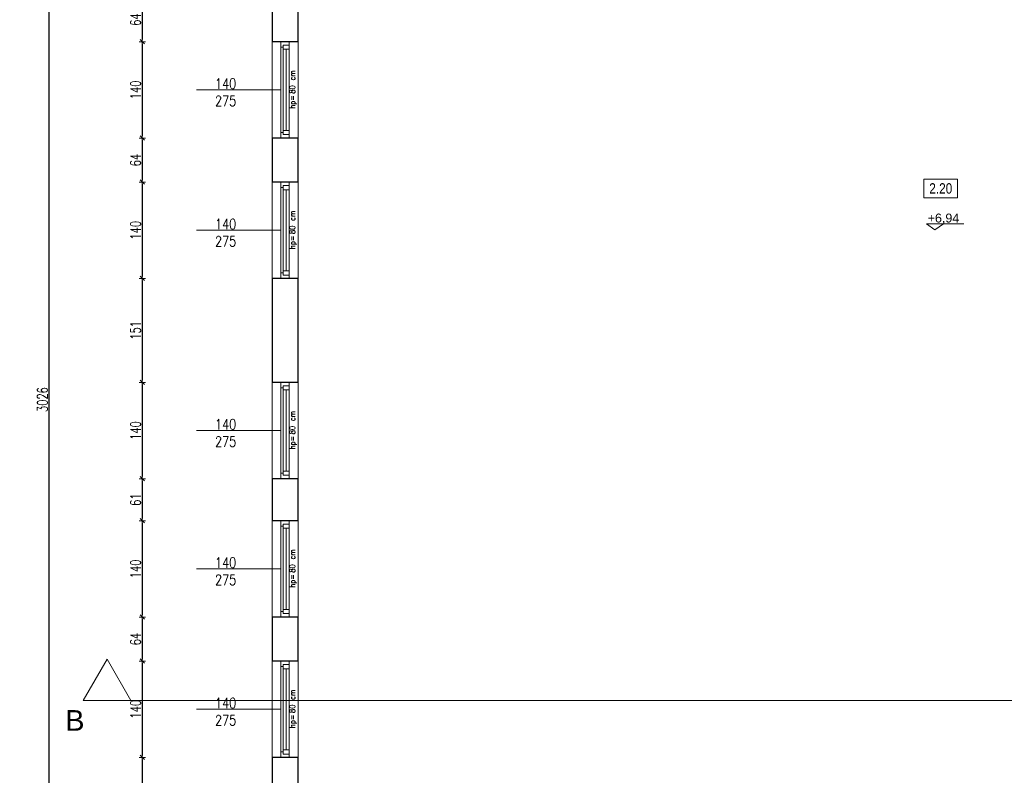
# Model space of a CAD drawing. Header units: millimetres. Extents: x 0 to 111311, y -48878 to -25280.
# Tile 29 of 244: x 65558 to 66989, y -36801 to -35703. Entities that reach past the tile are written whole.
import ezdxf

# ---------------------------------------------------------------- set-up
doc = ezdxf.new("R2010")
doc.units = ezdxf.units.MM
doc.layers.get('Defpoints').update_dxf_attribs({"color": 30})
for name, color, linetype, lineweight in [('J opisy', 7, 'Continuous', 9), ('J stolarka_okna', 144, 'Continuous', 0), ('J wymiary', 1, 'Continuous', 9), ('OPIS', 7, 'Continuous', 5), ('sciany', 252, 'Continuous', 30)]:
    doc.layers.add(name, color=color, linetype=linetype, lineweight=lineweight)
doc.styles.add('ADESK2', font='simplex', dxfattribs={"width": 0.7})
doc.styles.add('MtXpl_simplex_shx', font='simplex.shx')
doc.styles.get("Standard").update_dxf_attribs({"font": 'arial.ttf'})
doc.dimstyles.new('1-100', dxfattribs={"dimscale": 1.5, "dimtxt": 10, "dimasz": 2, "dimexe": 1, "dimexo": 1, "dimgap": 1.5, "dimtad": 1, "dimdec": 0, "dimrnd": 0.5, "dimdsep": 46, "dimtxsty": 'ADESK2', "dimblk": 'wymiar', "dimcen": -1, "dimdle": 5, "dimse1": 1, "dimse2": 1, "dimclrd": 256, "dimclre": 256, "dimclrt": 256, "dimadec": 0, "dimazin": 0, "dimtfac": 1, "dimtdec": 0, "dimtix": 1, "dimtmove": 0, "dimatfit": 3, "dimfxl": 20, "dimfxlon": 1, "dimtolj": 1, "dimtzin": 0, "dimarcsym": 0})

# ---------------------------------------------------------------- blocks, each defined once
blk = doc.blocks.new('wymiar')
for p, q in [((1.5, 0), (-1.5, 0)), ((1.06, 1.06), (-1.06, -1.06)), ((0, 1.5), (0, -1.5))]:
    blk.add_line(p, q)
blk = doc.blocks.new('*D1653')
at = {"layer": 'Defpoints', "color": 0, "ltscale": 4}
for p in [(105899.3, -35265.3), (0, -38165.8), (106170.1, -38165.8)]:
    blk.add_point(p, dxfattribs=at)
at = {"layer": 'J wymiary', "lineweight": -2}
blk.add_line((106170.1, -35268.3), (106170.1, -38162.8), dxfattribs=at)
at = {"layer": 'J wymiary', "lineweight": -2, "ltscale": 4, "xscale": 3, "yscale": 3, "zscale": 3}
for p, rotation in [((106170.1, -35265.3), 90), ((106170.1, -38165.8), 270)]:
    blk.add_blockref('wymiar', p, dxfattribs=dict(at, rotation=rotation))
at = {"layer": 'J wymiary', "ltscale": 4, "insert": (106160.3, -36715.5), "char_height": 15, "attachment_point": 5, "rotation": 90, "style": 'ADESK2'}
blk.add_mtext('\\A1;2901', dxfattribs=at)
blk = doc.blocks.new('*D2202')
at = {"layer": 'Defpoints', "color": 0, "ltscale": 4}
for p in [(71294.8, -34398), (65924.6, -34741.8), (71294.8, -37775)]:
    blk.add_point(p, dxfattribs=at)
at = {"layer": 'J wymiary', "lineweight": -2}
blk.add_line((65927.6, -34398), (71291.8, -34398), dxfattribs=at)
at = {"layer": 'J wymiary', "lineweight": -2, "ltscale": 4, "xscale": 3, "yscale": 3, "zscale": 3, "rotation": 180}
blk.add_blockref('wymiar', (65924.6, -34398), dxfattribs=at)
at = {"layer": 'J wymiary', "lineweight": -2, "ltscale": 4, "xscale": 3, "yscale": 3, "zscale": 3}
blk.add_blockref('wymiar', (71294.8, -34398), dxfattribs=at)
at = {"layer": 'J wymiary', "ltscale": 4, "insert": (68609.7, -34388.2), "char_height": 15, "attachment_point": 5, "style": 'ADESK2'}
blk.add_mtext('\\A1;5370', dxfattribs=at)
blk = doc.blocks.new('A$C518426B5')
at = {"layer": 'OPIS', "color": 251}
for p, q in [((0, 8.8), (54.2, 8.8)), ((0, 8.8), (11.9, 0)), ((11.9, 0), (24.5, 8.8))]:
    blk.add_line(p, q, dxfattribs=at)
blk = doc.blocks.new('*D2282')
at = {"layer": 'Defpoints', "color": 0, "ltscale": 4}
for p in [(65928.6, -35670.8), (65736.1, -35734.8), (65930.6, -35734.8)]:
    blk.add_point(p, dxfattribs=at)
at = {"layer": 'J wymiary', "lineweight": -2}
blk.add_line((65736.1, -35673.8), (65736.1, -35731.8), dxfattribs=at)
at = {"layer": 'J wymiary', "lineweight": -2, "ltscale": 4, "xscale": 3, "yscale": 3, "zscale": 3}
for p, rotation in [((65736.1, -35670.8), 90), ((65736.1, -35734.8), 270)]:
    blk.add_blockref('wymiar', p, dxfattribs=dict(at, rotation=rotation))
at = {"layer": 'J wymiary', "ltscale": 4, "insert": (65726.3, -35702.8), "char_height": 15, "attachment_point": 5, "rotation": 90, "style": 'ADESK2'}
blk.add_mtext('\\A1;64', dxfattribs=at)
blk = doc.blocks.new('*D2283')
at = {"layer": 'Defpoints', "color": 0, "ltscale": 4}
for p in [(65930.6, -35734.8), (65736.1, -35874.8), (65931.3, -35874.8)]:
    blk.add_point(p, dxfattribs=at)
at = {"layer": 'J wymiary', "lineweight": -2}
blk.add_line((65736.1, -35737.8), (65736.1, -35871.8), dxfattribs=at)
at = {"layer": 'J wymiary', "lineweight": -2, "ltscale": 4, "xscale": 3, "yscale": 3, "zscale": 3}
for p, rotation in [((65736.1, -35734.8), 90), ((65736.1, -35874.8), 270)]:
    blk.add_blockref('wymiar', p, dxfattribs=dict(at, rotation=rotation))
at = {"layer": 'J wymiary', "ltscale": 4, "insert": (65726.3, -35804.8), "char_height": 15, "attachment_point": 5, "rotation": 90, "style": 'ADESK2'}
blk.add_mtext('\\A1;140', dxfattribs=at)
blk = doc.blocks.new('*D2284')
at = {"layer": 'Defpoints', "color": 0, "ltscale": 4}
for p in [(65931.3, -35874.8), (65736.1, -35938.8), (65928.2, -35938.8)]:
    blk.add_point(p, dxfattribs=at)
at = {"layer": 'J wymiary', "lineweight": -2}
blk.add_line((65736.1, -35877.8), (65736.1, -35935.8), dxfattribs=at)
at = {"layer": 'J wymiary', "lineweight": -2, "ltscale": 4, "xscale": 3, "yscale": 3, "zscale": 3}
for p, rotation in [((65736.1, -35874.8), 90), ((65736.1, -35938.8), 270)]:
    blk.add_blockref('wymiar', p, dxfattribs=dict(at, rotation=rotation))
at = {"layer": 'J wymiary', "ltscale": 4, "insert": (65726.3, -35906.8), "char_height": 15, "attachment_point": 5, "rotation": 90, "style": 'ADESK2'}
blk.add_mtext('\\A1;64', dxfattribs=at)
blk = doc.blocks.new('*D2285')
at = {"layer": 'Defpoints', "color": 0, "ltscale": 4}
for p in [(65928.2, -35938.8), (65736.1, -36078.8), (65930.6, -36078.8)]:
    blk.add_point(p, dxfattribs=at)
at = {"layer": 'J wymiary', "lineweight": -2}
blk.add_line((65736.1, -35941.8), (65736.1, -36075.8), dxfattribs=at)
at = {"layer": 'J wymiary', "lineweight": -2, "ltscale": 4, "xscale": 3, "yscale": 3, "zscale": 3}
for p, rotation in [((65736.1, -35938.8), 90), ((65736.1, -36078.8), 270)]:
    blk.add_blockref('wymiar', p, dxfattribs=dict(at, rotation=rotation))
at = {"layer": 'J wymiary', "ltscale": 4, "insert": (65726.3, -36008.8), "char_height": 15, "attachment_point": 5, "rotation": 90, "style": 'ADESK2'}
blk.add_mtext('\\A1;140', dxfattribs=at)
blk = doc.blocks.new('*D2286')
at = {"layer": 'Defpoints', "color": 0, "ltscale": 4}
for p in [(65930.6, -36078.8), (65736.1, -36229.8), (65929.4, -36229.8)]:
    blk.add_point(p, dxfattribs=at)
at = {"layer": 'J wymiary', "lineweight": -2}
blk.add_line((65736.1, -36081.8), (65736.1, -36226.8), dxfattribs=at)
at = {"layer": 'J wymiary', "lineweight": -2, "ltscale": 4, "xscale": 3, "yscale": 3, "zscale": 3}
for p, rotation in [((65736.1, -36078.8), 90), ((65736.1, -36229.8), 270)]:
    blk.add_blockref('wymiar', p, dxfattribs=dict(at, rotation=rotation))
at = {"layer": 'J wymiary', "ltscale": 4, "insert": (65726.3, -36154.3), "char_height": 15, "attachment_point": 5, "rotation": 90, "style": 'ADESK2'}
blk.add_mtext('\\A1;151', dxfattribs=at)
blk = doc.blocks.new('*D2287')
at = {"layer": 'Defpoints', "color": 0, "ltscale": 4}
for p in [(65929.4, -36229.8), (65736.1, -36369.8), (65930.6, -36369.8)]:
    blk.add_point(p, dxfattribs=at)
at = {"layer": 'J wymiary', "lineweight": -2}
blk.add_line((65736.1, -36232.8), (65736.1, -36366.8), dxfattribs=at)
at = {"layer": 'J wymiary', "lineweight": -2, "ltscale": 4, "xscale": 3, "yscale": 3, "zscale": 3}
for p, rotation in [((65736.1, -36229.8), 90), ((65736.1, -36369.8), 270)]:
    blk.add_blockref('wymiar', p, dxfattribs=dict(at, rotation=rotation))
at = {"layer": 'J wymiary', "ltscale": 4, "insert": (65726.3, -36299.8), "char_height": 15, "attachment_point": 5, "rotation": 90, "style": 'ADESK2'}
blk.add_mtext('\\A1;140', dxfattribs=at)
blk = doc.blocks.new('*D2288')
at = {"layer": 'Defpoints', "color": 0, "ltscale": 4}
for p in [(65930.6, -36369.8), (65736.1, -36430.8), (65930.6, -36430.8)]:
    blk.add_point(p, dxfattribs=at)
at = {"layer": 'J wymiary', "lineweight": -2}
blk.add_line((65736.1, -36372.8), (65736.1, -36427.8), dxfattribs=at)
at = {"layer": 'J wymiary', "lineweight": -2, "ltscale": 4, "xscale": 3, "yscale": 3, "zscale": 3}
for p, rotation in [((65736.1, -36369.8), 90), ((65736.1, -36430.8), 270)]:
    blk.add_blockref('wymiar', p, dxfattribs=dict(at, rotation=rotation))
at = {"layer": 'J wymiary', "ltscale": 4, "insert": (65726.3, -36400.3), "char_height": 15, "attachment_point": 5, "rotation": 90, "style": 'ADESK2'}
blk.add_mtext('\\A1;61', dxfattribs=at)
blk = doc.blocks.new('*D2289')
at = {"layer": 'Defpoints', "color": 0, "ltscale": 4}
for p in [(65930.6, -36430.8), (65736.1, -36570.8), (65931, -36570.8)]:
    blk.add_point(p, dxfattribs=at)
at = {"layer": 'J wymiary', "lineweight": -2}
blk.add_line((65736.1, -36433.8), (65736.1, -36567.8), dxfattribs=at)
at = {"layer": 'J wymiary', "lineweight": -2, "ltscale": 4, "xscale": 3, "yscale": 3, "zscale": 3}
for p, rotation in [((65736.1, -36430.8), 90), ((65736.1, -36570.8), 270)]:
    blk.add_blockref('wymiar', p, dxfattribs=dict(at, rotation=rotation))
at = {"layer": 'J wymiary', "ltscale": 4, "insert": (65726.3, -36500.8), "char_height": 15, "attachment_point": 5, "rotation": 90, "style": 'ADESK2'}
blk.add_mtext('\\A1;140', dxfattribs=at)
blk = doc.blocks.new('*D2290')
at = {"layer": 'Defpoints', "color": 0, "ltscale": 4}
for p in [(65931, -36570.8), (65736.1, -36634.8), (65933.7, -36634.8)]:
    blk.add_point(p, dxfattribs=at)
at = {"layer": 'J wymiary', "lineweight": -2}
blk.add_line((65736.1, -36573.8), (65736.1, -36631.8), dxfattribs=at)
at = {"layer": 'J wymiary', "lineweight": -2, "ltscale": 4, "xscale": 3, "yscale": 3, "zscale": 3}
for p, rotation in [((65736.1, -36570.8), 90), ((65736.1, -36634.8), 270)]:
    blk.add_blockref('wymiar', p, dxfattribs=dict(at, rotation=rotation))
at = {"layer": 'J wymiary', "ltscale": 4, "insert": (65726.3, -36602.8), "char_height": 15, "attachment_point": 5, "rotation": 90, "style": 'ADESK2'}
blk.add_mtext('\\A1;64', dxfattribs=at)
blk = doc.blocks.new('*D2291')
at = {"layer": 'Defpoints', "color": 0, "ltscale": 4}
for p in [(65933.7, -36634.8), (65736.1, -36774.8), (65929.4, -36774.8)]:
    blk.add_point(p, dxfattribs=at)
at = {"layer": 'J wymiary', "lineweight": -2}
blk.add_line((65736.1, -36637.8), (65736.1, -36771.8), dxfattribs=at)
at = {"layer": 'J wymiary', "lineweight": -2, "ltscale": 4, "xscale": 3, "yscale": 3, "zscale": 3}
for p, rotation in [((65736.1, -36634.8), 90), ((65736.1, -36774.8), 270)]:
    blk.add_blockref('wymiar', p, dxfattribs=dict(at, rotation=rotation))
at = {"layer": 'J wymiary', "ltscale": 4, "insert": (65726.3, -36704.8), "char_height": 15, "attachment_point": 5, "rotation": 90, "style": 'ADESK2'}
blk.add_mtext('\\A1;140', dxfattribs=at)
blk = doc.blocks.new('*D2292')
at = {"layer": 'Defpoints', "color": 0, "ltscale": 4}
for p in [(65929.4, -36774.8), (65736.1, -36958.8), (65931.7, -36958.8)]:
    blk.add_point(p, dxfattribs=at)
at = {"layer": 'J wymiary', "lineweight": -2}
blk.add_line((65736.1, -36777.8), (65736.1, -36955.8), dxfattribs=at)
at = {"layer": 'J wymiary', "lineweight": -2, "ltscale": 4, "xscale": 3, "yscale": 3, "zscale": 3}
for p, rotation in [((65736.1, -36774.8), 90), ((65736.1, -36958.8), 270)]:
    blk.add_blockref('wymiar', p, dxfattribs=dict(at, rotation=rotation))
at = {"layer": 'J wymiary', "ltscale": 4, "insert": (65726.3, -36866.8), "char_height": 15, "attachment_point": 5, "rotation": 90, "style": 'ADESK2'}
blk.add_mtext('\\A1;184', dxfattribs=at)
blk = doc.blocks.new('*D2317')
at = {"layer": 'Defpoints', "color": 0, "ltscale": 4}
for p in [(65600.8, -34741.8), (65971.7, -34741.8), (66582.6, -37767.8)]:
    blk.add_point(p, dxfattribs=at)
at = {"layer": 'J wymiary', "lineweight": -2}
blk.add_line((65600.8, -37764.8), (65600.8, -34744.8), dxfattribs=at)
at = {"layer": 'J wymiary', "lineweight": -2, "ltscale": 4, "xscale": 3, "yscale": 3, "zscale": 3}
for p, rotation in [((65600.8, -34741.8), 90), ((65600.8, -37767.8), 270)]:
    blk.add_blockref('wymiar', p, dxfattribs=dict(at, rotation=rotation))
at = {"layer": 'J wymiary', "ltscale": 4, "insert": (65591, -36254.8), "char_height": 15, "attachment_point": 5, "rotation": 90, "style": 'ADESK2'}
blk.add_mtext('\\A1;3026', dxfattribs=at)
blk = doc.blocks.new('*D2322')
at = {"layer": 'Defpoints', "color": 0, "ltscale": 4}
for p in [(65924.6, -34741.8), (65452.2, -39576), (66621, -39576)]:
    blk.add_point(p, dxfattribs=at)
at = {"layer": 'J wymiary', "lineweight": -2}
blk.add_line((65452.2, -34744.8), (65452.2, -39573), dxfattribs=at)
at = {"layer": 'J wymiary', "lineweight": -2, "ltscale": 4, "xscale": 3, "yscale": 3, "zscale": 3}
for p, rotation in [((65452.2, -34741.8), 90), ((65452.2, -39576), 270)]:
    blk.add_blockref('wymiar', p, dxfattribs=dict(at, rotation=rotation))
at = {"layer": 'J wymiary', "ltscale": 4, "insert": (65442.4, -37158.9), "char_height": 15, "attachment_point": 5, "rotation": 90, "style": 'ADESK2'}
blk.add_mtext('\\A1;4834', dxfattribs=at)

msp = doc.modelspace()

# ---------------------------------------------------------------- linework, layer by layer
at = {"layer": 'J opisy', "linetype": 'Continuous', "lineweight": 9}
for p, q in [((65937.655, -35804.816), (65814.655, -35804.816)), ((65937.655, -36008.816), (65814.655, -36008.816)), ((65937.655, -36299.816), (65814.655, -36299.816)), ((65937.655, -36500.816), (65814.655, -36500.816)), ((65937.655, -36704.816), (65814.655, -36704.816))]:
    msp.add_line(p, q, dxfattribs=at)
at = {"layer": 'J stolarka_okna', "linetype": 'Continuous', "lineweight": 9}
for p, q in [((65924.655, -35874.816), (65924.655, -35734.816)), ((65937.655, -35734.816), (65937.655, -35874.816)), ((65940.655, -35742.816), (65937.655, -35742.816)), ((65943.655, -35739.816), (65940.655, -35739.816)), ((65940.655, -35739.816), (65940.655, -35745.816)), ((65949.655, -35745.816), (65940.655, -35745.816)), ((65940.655, -35745.816), (65940.655, -35863.816)), ((65949.655, -35739.816), (65943.655, -35739.816)), ((65945.155, -35863.816), (65945.155, -35745.816)), ((65949.655, -35874.816), (65949.655, -35734.816)), ((65962.655, -35734.816), (65962.655, -35874.816)), ((65940.655, -35866.816), (65937.655, -35866.816)), ((65940.655, -35863.816), (65949.655, -35863.816)), ((65940.655, -35863.816), (65940.655, -35869.816)), ((65943.655, -35869.816), (65940.655, -35869.816)), ((65943.655, -35869.816), (65949.655, -35869.816)), ((65924.655, -36078.816), (65924.655, -35938.816)), ((65937.655, -35938.816), (65937.655, -36078.816)), ((65940.655, -35946.816), (65937.655, -35946.816)), ((65943.655, -35943.816), (65940.655, -35943.816)), ((65940.655, -35943.816), (65940.655, -35949.816)), ((65949.655, -35943.816), (65943.655, -35943.816)), ((65949.655, -36078.816), (65949.655, -35938.816)), ((65962.655, -35938.816), (65962.655, -36078.816)), ((65949.655, -35949.816), (65940.655, -35949.816)), ((65940.655, -35949.816), (65940.655, -36067.816)), ((65945.155, -36067.816), (65945.155, -35949.816)), ((65940.655, -36070.816), (65937.655, -36070.816)), ((65940.655, -36067.816), (65949.655, -36067.816)), ((65940.655, -36067.816), (65940.655, -36073.816)), ((65943.655, -36073.816), (65940.655, -36073.816)), ((65943.655, -36073.816), (65949.655, -36073.816)), ((65924.655, -36369.816), (65924.655, -36229.816)), ((65937.655, -36229.816), (65937.655, -36369.816)), ((65949.655, -36369.816), (65949.655, -36229.816)), ((65962.655, -36229.816), (65962.655, -36369.816)), ((65940.655, -36237.816), (65937.655, -36237.816)), ((65943.655, -36234.816), (65940.655, -36234.816)), ((65940.655, -36234.816), (65940.655, -36240.816)), ((65949.655, -36240.816), (65940.655, -36240.816)), ((65940.655, -36240.816), (65940.655, -36358.816)), ((65949.655, -36234.816), (65943.655, -36234.816)), ((65945.155, -36358.816), (65945.155, -36240.816)), ((65940.655, -36361.816), (65937.655, -36361.816)), ((65940.655, -36358.816), (65949.655, -36358.816)), ((65940.655, -36358.816), (65940.655, -36364.816)), ((65943.655, -36364.816), (65940.655, -36364.816)), ((65943.655, -36364.816), (65949.655, -36364.816)), ((65924.655, -36570.816), (65924.655, -36430.816)), ((65937.655, -36430.816), (65937.655, -36570.816)), ((65949.655, -36570.816), (65949.655, -36430.816)), ((65962.655, -36430.816), (65962.655, -36570.816)), ((65940.655, -36438.816), (65937.655, -36438.816)), ((65943.655, -36435.816), (65940.655, -36435.816)), ((65940.655, -36435.816), (65940.655, -36441.816)), ((65949.655, -36441.816), (65940.655, -36441.816)), ((65940.655, -36441.816), (65940.655, -36559.816)), ((65949.655, -36435.816), (65943.655, -36435.816)), ((65945.155, -36559.816), (65945.155, -36441.816)), ((65940.655, -36559.816), (65949.655, -36559.816)), ((65940.655, -36559.816), (65940.655, -36565.816)), ((65940.655, -36562.816), (65937.655, -36562.816)), ((65943.655, -36565.816), (65940.655, -36565.816)), ((65943.655, -36565.816), (65949.655, -36565.816)), ((65924.655, -36774.816), (65924.655, -36634.816)), ((65937.655, -36634.816), (65937.655, -36774.816)), ((65940.655, -36642.816), (65937.655, -36642.816)), ((65943.655, -36639.816), (65940.655, -36639.816)), ((65940.655, -36639.816), (65940.655, -36645.816)), ((65949.655, -36645.816), (65940.655, -36645.816)), ((65940.655, -36645.816), (65940.655, -36763.816)), ((65949.655, -36639.816), (65943.655, -36639.816)), ((65945.155, -36763.816), (65945.155, -36645.816)), ((65949.655, -36774.816), (65949.655, -36634.816)), ((65962.655, -36634.816), (65962.655, -36774.816)), ((65940.655, -36766.816), (65937.655, -36766.816)), ((65940.655, -36763.816), (65949.655, -36763.816)), ((65940.655, -36763.816), (65940.655, -36769.816)), ((65943.655, -36769.816), (65940.655, -36769.816)), ((65943.655, -36769.816), (65949.655, -36769.816))]:
    msp.add_line(p, q, dxfattribs=at)
at = {"layer": 'OPIS'}
msp.add_line((65650.21, -36691.957), (67848.732, -36691.957), dxfattribs=at)
for points in [[(66920.918, -35961.507), (66872.168, -35961.507), (66872.168, -35934.632), (66920.918, -35934.632)], [(65684.851, -36631.957), (65719.492, -36691.957), (65650.21, -36691.957)]]:
    msp.add_lwpolyline(points, close=True, dxfattribs=at)
at = {"layer": 'sciany'}
for p, q in [((65924.586, -35670.816), (65924.586, -35734.816)), ((65962.655, -35734.816), (65962.655, -35670.816)), ((65962.655, -35734.816), (65924.655, -35734.816)), ((65924.586, -35874.816), (65924.586, -35938.816)), ((65962.655, -35874.816), (65924.655, -35874.816)), ((65962.655, -35938.816), (65962.655, -35874.816)), ((65962.655, -35938.816), (65924.655, -35938.816)), ((65924.586, -36078.816), (65924.586, -36229.816)), ((65962.655, -36078.816), (65924.655, -36078.816)), ((65962.655, -36229.816), (65962.655, -36078.816)), ((65962.655, -36229.816), (65924.655, -36229.816)), ((65924.586, -36369.816), (65924.586, -36430.816)), ((65962.655, -36369.816), (65924.655, -36369.816)), ((65962.655, -36430.816), (65962.655, -36369.816)), ((65962.655, -36430.816), (65924.655, -36430.816)), ((65924.586, -36570.816), (65924.586, -36634.816)), ((65962.655, -36570.816), (65924.655, -36570.816)), ((65962.655, -36634.816), (65962.655, -36570.816)), ((65962.655, -36634.816), (65924.655, -36634.816)), ((65924.586, -36774.816), (65924.586, -36958.816)), ((65962.655, -36774.816), (65924.655, -36774.816)), ((65962.655, -36958.816), (65962.655, -36774.816))]:
    msp.add_line(p, q, dxfattribs=at)

# ---------------------------------------------------------------- block references
msp.add_blockref('A$C518426B5', (66875.88, -36008.399))

# ---------------------------------------------------------------- texts
at = {"insert": (66877.504, -35984.551), "char_height": 13, "width": 192.1242, "attachment_point": 1}
msp.add_mtext('+6,94', dxfattribs=at)
at = {"layer": 'J opisy', "style": 'MtXpl_simplex_shx', "width": 0.9}
for s, p in [('cm', (65958.196, -35791.169)), ('80', (65958.196, -35810.369)), ('hp=', (65958.196, -35832.312)), ('cm', (65958.196, -35995.169)), ('80', (65958.196, -36014.369)), ('hp=', (65958.196, -36036.312)), ('cm', (65958.196, -36286.169)), ('80', (65958.196, -36305.369)), ('hp=', (65958.196, -36327.312)), ('cm', (65958.196, -36487.169)), ('80', (65958.196, -36506.369)), ('hp=', (65958.196, -36528.312)), ('cm', (65958.196, -36691.169)), ('80', (65958.196, -36710.369)), ('hp=', (65958.196, -36732.312))]:
    msp.add_text(s, height=8, rotation=90, dxfattribs=at).set_placement(p)
at = {"layer": 'J opisy', "char_height": 15, "width": 30.20626, "attachment_point": 5, "line_spacing_factor": 0.771429}
for insert in [(65857.178, -35808.247), (65857.178, -36012.247), (65857.178, -36303.247), (65857.178, -36504.247), (65857.178, -36708.247)]:
    msp.add_mtext('\\pxsm1;{\\Fsimplex|c238;\\W0.8;140\\Fsimplex|c0;\\P\\Fsimplex|c238;275}', dxfattribs=dict(at, insert=insert))
at = {"layer": 'OPIS', "insert": (66896.543, -35948.07), "char_height": 15, "width": 48.75, "attachment_point": 5, "line_spacing_factor": 0.857143}
msp.add_mtext('{\\fArial Narrow|b0|i0|c238|p34;2.20}', dxfattribs=at)
at = {"layer": 'OPIS', "insert": (65638.051, -36721.018), "char_height": 30, "width": 162.4495, "attachment_point": 5}
msp.add_mtext('B', dxfattribs=at)

# ---------------------------------------------------------------- dimensions: what is measured, and where the dimension line sits
at = {"layer": 'J wymiary'}
dim = msp.add_linear_dim(base=(71294.813, -34397.978), p1=(65924.586, -34741.816), p2=(71294.813, -37774.967), dimstyle='1-100', override={"dimblk": 'wymiar'}, dxfattribs=at)
dim.commit()
dim.dimension.update_dxf_attribs({"geometry": '*D2202', "text_midpoint": (68609.699, -34388.228)})
for base, p1, p2, picture, middle in [((65452.181, -39576.043), (65924.586, -34741.816), (66620.951, -39576.043), '*D2322', (65442.431, -37158.93)), ((65600.788, -34741.816), (66582.586, -37767.816), (65971.72, -34741.816), '*D2317', (65591.038, -36254.816)), ((106170.0895, -38165.7974), (105899.2658, -35265.2969), (0, -38165.7974), '*D1653', (106160.3395, -36715.5472)), ((65736.084, -35734.816), (65928.62, -35670.816), (65930.568, -35734.816), '*D2282', (65726.334, -35702.816)), ((65736.084, -35874.816), (65930.568, -35734.816), (65931.347, -35874.816), '*D2283', (65726.334, -35804.816)), ((65736.084, -35938.816), (65931.347, -35874.816), (65928.231, -35938.816), '*D2284', (65726.334, -35906.816)), ((65736.084, -36078.816), (65928.231, -35938.816), (65930.568, -36078.816), '*D2285', (65726.334, -36008.816)), ((65736.084, -36229.816), (65930.568, -36078.816), (65929.399, -36229.816), '*D2286', (65726.334, -36154.316)), ((65736.084, -36369.816), (65929.399, -36229.816), (65930.568, -36369.816), '*D2287', (65726.334, -36299.816)), ((65736.084, -36430.816), (65930.568, -36369.816), (65930.568, -36430.816), '*D2288', (65726.334, -36400.316)), ((65736.084, -36570.816), (65930.568, -36430.816), (65930.957, -36570.816), '*D2289', (65726.334, -36500.816)), ((65736.084, -36634.816), (65930.957, -36570.816), (65933.684, -36634.816), '*D2290', (65726.334, -36602.816)), ((65736.084, -36774.816), (65933.684, -36634.816), (65929.399, -36774.816), '*D2291', (65726.334, -36704.816)), ((65736.084, -36958.816), (65929.399, -36774.816), (65931.658, -36958.816), '*D2292', (65726.334, -36866.816))]:
    dim = msp.add_linear_dim(base=base, p1=p1, p2=p2, angle=90, dimstyle='1-100', override={"dimblk": 'wymiar'}, dxfattribs=at)
    dim.commit()
    dim.dimension.update_dxf_attribs({"geometry": picture, "text_midpoint": middle})

doc.saveas('drawing.dxf')
